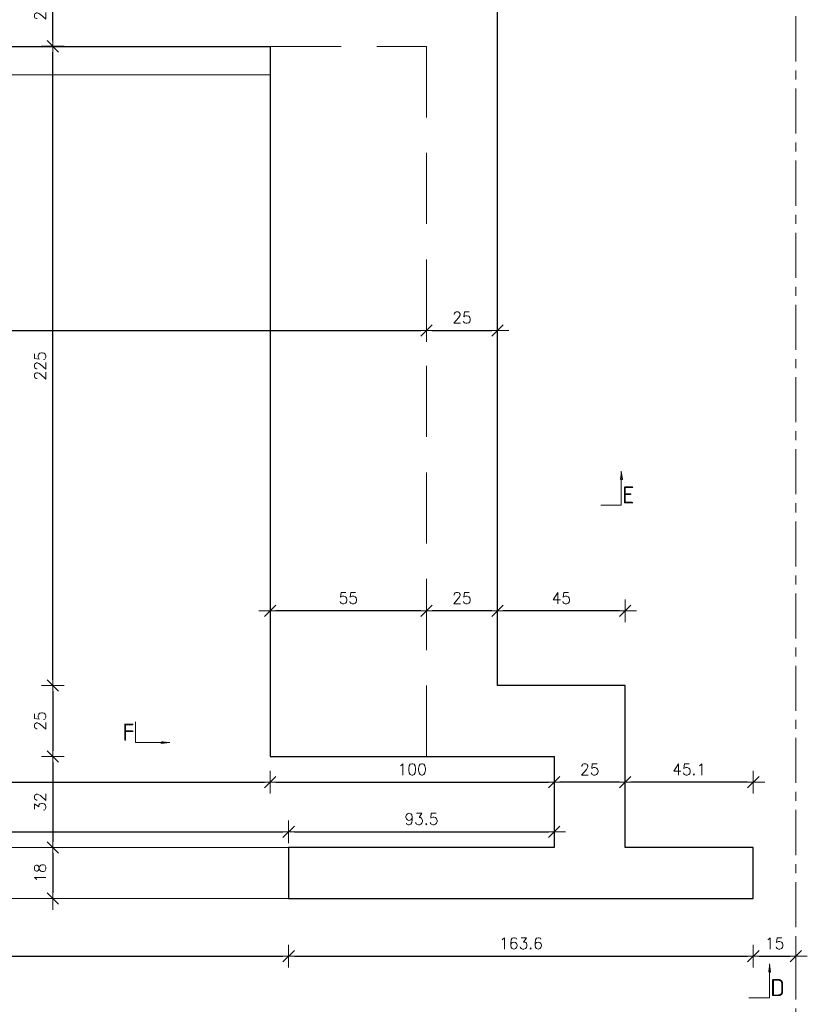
# Model space of a CAD drawing. Extents: x 72518 to 104580, y -134755 to -121361.
# Tile 10 of 45: x 77067 to 79840, y -127147 to -123681. Entities that reach past the tile are written whole.
import ezdxf

# ---------------------------------------------------------------- set-up
doc = ezdxf.new("R2010")
doc.units = 0
doc.header["$LTSCALE"] = 5
doc.header["$MEASUREMENT"] = 0
doc.linetypes.add('CENTER', pattern=[50.8, 31.75, -6.35, 6.35, -6.35])
doc.linetypes.add('DASHED', pattern=[0.75, 0.5, -0.25])
for name, color, linetype, lineweight in [('AutoCAD_Structural_Detailing_deskowanie', 2, 'Continuous', 30), ('AutoCAD_Structural_Detailing_symbole graficzne', 7, 'Continuous', 13), ('PS_DIM', 4, 'Continuous', 13), ('PS_SOLID', 7, 'Continuous', 20)]:
    doc.layers.add(name, color=color, linetype=linetype, lineweight=lineweight)
doc.styles.add('marta_B', font='isocpeur.ttf')
doc.styles.add('styl2M', font='simplex.shx')
doc.dimstyles.new('RBCT DIM 20_M', dxfattribs={"dimtxt": 40, "dimasz": 20, "dimexe": 20, "dimexo": 150, "dimgap": 25, "dimtad": 1, "dimdec": 1, "dimlfac": 0.1, "dimzin": 9, "dimdsep": 46, "dimtxsty": 'styl2M', "dimblk": 'dimznak', "dimcen": 40, "dimse1": 1, "dimse2": 1, "dimclrd": 8, "dimclre": 8, "dimclrt": 4, "dimadec": 0, "dimazin": 0, "dimtfac": 1, "dimtdec": 1, "dimtix": 1, "dimtmove": 2, "dimatfit": 3, "dimldrblk": 'dimznak', "dimfxl": 5, "dimfxlon": 1, "dimarcsym": 0})

# ---------------------------------------------------------------- blocks, each defined once
blk = doc.blocks.new('dimznak')
at = {"color": 0}
for points in [[(0, 2), (0, -2)], [(-2, 0), (2, 0)]]:
    blk.add_lwpolyline(points, dxfattribs=at)
at = {"color": 3}
blk.add_lwpolyline([(1, 1), (-1, -1)], dxfattribs=at)
blk = doc.blocks.new('*D85')
at = {"layer": 'Defpoints', "color": 0, "transparency": 16777216}
for p in [(78014, -126539.3), (78014, -126539.3), (75884, -126594.4)]:
    blk.add_point(p, dxfattribs=at)
at = {"layer": 'PS_DIM', "color": 8, "lineweight": -2, "transparency": 16777216}
blk.add_line((75904, -126539.3), (77994, -126539.3), dxfattribs=at)
at = {"layer": 'PS_DIM', "color": 8, "lineweight": -2, "transparency": 16777216, "xscale": 20, "yscale": 20, "zscale": 20, "rotation": 180}
blk.add_blockref('dimznak', (75884, -126539.3), dxfattribs=at)
at = {"layer": 'PS_DIM', "color": 8, "lineweight": -2, "transparency": 16777216, "xscale": 20, "yscale": 20, "zscale": 20}
blk.add_blockref('dimznak', (78014, -126539.3), dxfattribs=at)
at = {"layer": 'PS_DIM', "color": 4, "transparency": 16777216, "insert": (76949, -126494.3), "char_height": 40, "attachment_point": 5, "style": 'styl2M', "bg_fill": 3, "box_fill_scale": 1.25, "bg_fill_color": 256, "bg_fill_true_color": 13158600, "bg_fill_transparency": 0}
blk.add_mtext('213', dxfattribs=at)
blk = doc.blocks.new('*D86')
at = {"layer": 'Defpoints', "color": 0, "transparency": 16777216}
for p in [(78014, -126539.3), (78949, -126539.3), (78949, -126594.4)]:
    blk.add_point(p, dxfattribs=at)
at = {"layer": 'PS_DIM', "color": 8, "lineweight": -2, "transparency": 16777216}
blk.add_line((78034, -126539.3), (78929, -126539.3), dxfattribs=at)
at = {"layer": 'PS_DIM', "color": 8, "lineweight": -2, "transparency": 16777216, "xscale": 20, "yscale": 20, "zscale": 20, "rotation": 180}
blk.add_blockref('dimznak', (78014, -126539.3), dxfattribs=at)
at = {"layer": 'PS_DIM', "color": 8, "lineweight": -2, "transparency": 16777216, "xscale": 20, "yscale": 20, "zscale": 20}
blk.add_blockref('dimznak', (78949, -126539.3), dxfattribs=at)
at = {"layer": 'PS_DIM', "color": 4, "transparency": 16777216, "insert": (78481.5, -126494.3), "char_height": 40, "attachment_point": 5, "style": 'styl2M', "bg_fill": 3, "box_fill_scale": 1.25, "bg_fill_color": 256, "bg_fill_true_color": 13158600, "bg_fill_transparency": 0}
blk.add_mtext('93.5', dxfattribs=at)
blk = doc.blocks.new('*D87')
at = {"layer": 'Defpoints', "color": 0, "transparency": 16777216}
for p in [(75949, -126274.4), (77949, -126274.4), (77949, -126364.6)]:
    blk.add_point(p, dxfattribs=at)
at = {"layer": 'PS_DIM', "color": 8, "lineweight": -2, "transparency": 16777216}
blk.add_line((75969, -126364.6), (77929, -126364.6), dxfattribs=at)
at = {"layer": 'PS_DIM', "color": 8, "lineweight": -2, "transparency": 16777216, "xscale": 20, "yscale": 20, "zscale": 20, "rotation": 180}
blk.add_blockref('dimznak', (75949, -126364.6), dxfattribs=at)
at = {"layer": 'PS_DIM', "color": 8, "lineweight": -2, "transparency": 16777216, "xscale": 20, "yscale": 20, "zscale": 20}
blk.add_blockref('dimznak', (77949, -126364.6), dxfattribs=at)
at = {"layer": 'PS_DIM', "color": 4, "transparency": 16777216, "insert": (76949, -126319.6), "char_height": 40, "attachment_point": 5, "style": 'styl2M', "bg_fill": 3, "box_fill_scale": 1.25, "bg_fill_color": 256, "bg_fill_true_color": 13158600, "bg_fill_transparency": 0}
blk.add_mtext('200', dxfattribs=at)
blk = doc.blocks.new('*D88')
at = {"layer": 'Defpoints', "color": 0, "transparency": 16777216}
for p in [(77949, -126274.4), (78949, -126274.4), (78949, -126364.6)]:
    blk.add_point(p, dxfattribs=at)
at = {"layer": 'PS_DIM', "color": 8, "lineweight": -2, "transparency": 16777216}
blk.add_line((77969, -126364.6), (78929, -126364.6), dxfattribs=at)
at = {"layer": 'PS_DIM', "color": 8, "lineweight": -2, "transparency": 16777216, "xscale": 20, "yscale": 20, "zscale": 20, "rotation": 180}
blk.add_blockref('dimznak', (77949, -126364.6), dxfattribs=at)
at = {"layer": 'PS_DIM', "color": 8, "lineweight": -2, "transparency": 16777216, "xscale": 20, "yscale": 20, "zscale": 20}
blk.add_blockref('dimznak', (78949, -126364.6), dxfattribs=at)
at = {"layer": 'PS_DIM', "color": 4, "transparency": 16777216, "insert": (78449, -126319.6), "char_height": 40, "attachment_point": 5, "style": 'styl2M', "bg_fill": 3, "box_fill_scale": 1.25, "bg_fill_color": 256, "bg_fill_true_color": 13158600, "bg_fill_transparency": 0}
blk.add_mtext('100', dxfattribs=at)
blk = doc.blocks.new('*D93')
at = {"layer": 'Defpoints', "color": 0, "transparency": 16777216}
for p in [(75949, -123774.4), (77184.1, -123774.4), (78749, -126024.4)]:
    blk.add_point(p, dxfattribs=at)
at = {"layer": 'PS_DIM', "color": 8, "lineweight": -2, "transparency": 16777216}
blk.add_line((77184.1, -126004.4), (77184.1, -123794.4), dxfattribs=at)
at = {"layer": 'PS_DIM', "color": 8, "lineweight": -2, "transparency": 16777216, "xscale": 20, "yscale": 20, "zscale": 20}
for p, rotation in [((77184.1, -123774.4), 90), ((77184.1, -126024.4), 270)]:
    blk.add_blockref('dimznak', p, dxfattribs=dict(at, rotation=rotation))
at = {"layer": 'PS_DIM', "color": 4, "transparency": 16777216, "insert": (77139.1, -124899.4), "char_height": 40, "attachment_point": 5, "rotation": 90, "style": 'styl2M', "bg_fill": 3, "box_fill_scale": 1.25, "bg_fill_color": 256, "bg_fill_true_color": 13158600, "bg_fill_transparency": 0}
blk.add_mtext('225', dxfattribs=at)
blk = doc.blocks.new('*D94')
at = {"layer": 'Defpoints', "color": 0, "transparency": 16777216}
for p in [(77184.1, -123524.4), (77184.1, -123524.4), (75949, -123774.4)]:
    blk.add_point(p, dxfattribs=at)
at = {"layer": 'PS_DIM', "color": 8, "lineweight": -2, "transparency": 16777216}
blk.add_line((77184.1, -123754.4), (77184.1, -123544.4), dxfattribs=at)
at = {"layer": 'PS_DIM', "color": 8, "lineweight": -2, "transparency": 16777216, "xscale": 20, "yscale": 20, "zscale": 20}
for p, rotation in [((77184.1, -123524.4), 90), ((77184.1, -123774.4), 270)]:
    blk.add_blockref('dimznak', p, dxfattribs=dict(at, rotation=rotation))
at = {"layer": 'PS_DIM', "color": 4, "transparency": 16777216, "insert": (77139.1, -123649.4), "char_height": 40, "attachment_point": 5, "rotation": 90, "style": 'styl2M', "bg_fill": 3, "box_fill_scale": 1.25, "bg_fill_color": 256, "bg_fill_true_color": 13158600, "bg_fill_transparency": 0}
blk.add_mtext('25', dxfattribs=at)
blk = doc.blocks.new('*D96')
at = {"layer": 'Defpoints', "color": 0, "transparency": 16777216}
for p in [(75399, -124774.4), (78499, -124774.4), (78499, -124774.4)]:
    blk.add_point(p, dxfattribs=at)
at = {"layer": 'PS_DIM', "color": 8, "lineweight": -2, "transparency": 16777216}
blk.add_line((75419, -124774.4), (78479, -124774.4), dxfattribs=at)
at = {"layer": 'PS_DIM', "color": 8, "lineweight": -2, "transparency": 16777216, "xscale": 20, "yscale": 20, "zscale": 20, "rotation": 180}
blk.add_blockref('dimznak', (75399, -124774.4), dxfattribs=at)
at = {"layer": 'PS_DIM', "color": 8, "lineweight": -2, "transparency": 16777216, "xscale": 20, "yscale": 20, "zscale": 20}
blk.add_blockref('dimznak', (78499, -124774.4), dxfattribs=at)
at = {"layer": 'PS_DIM', "color": 4, "transparency": 16777216, "insert": (76949, -124729.4), "char_height": 40, "attachment_point": 5, "style": 'styl2M', "bg_fill": 3, "box_fill_scale": 1.25, "bg_fill_color": 256, "bg_fill_true_color": 13158600, "bg_fill_transparency": 0}
blk.add_mtext('310', dxfattribs=at)
blk = doc.blocks.new('*D97')
at = {"layer": 'Defpoints', "color": 0, "transparency": 16777216}
for p in [(78499, -124774.4), (78749, -124774.4), (78749, -124774.4)]:
    blk.add_point(p, dxfattribs=at)
at = {"layer": 'PS_DIM', "color": 8, "lineweight": -2, "transparency": 16777216}
blk.add_line((78519, -124774.4), (78729, -124774.4), dxfattribs=at)
at = {"layer": 'PS_DIM', "color": 8, "lineweight": -2, "transparency": 16777216, "xscale": 20, "yscale": 20, "zscale": 20, "rotation": 180}
blk.add_blockref('dimznak', (78499, -124774.4), dxfattribs=at)
at = {"layer": 'PS_DIM', "color": 8, "lineweight": -2, "transparency": 16777216, "xscale": 20, "yscale": 20, "zscale": 20}
blk.add_blockref('dimznak', (78749, -124774.4), dxfattribs=at)
at = {"layer": 'PS_DIM', "color": 4, "transparency": 16777216, "insert": (78624, -124729.4), "char_height": 40, "attachment_point": 5, "style": 'styl2M', "bg_fill": 3, "box_fill_scale": 1.25, "bg_fill_color": 256, "bg_fill_true_color": 13158600, "bg_fill_transparency": 0}
blk.add_mtext('25', dxfattribs=at)
blk = doc.blocks.new('*D103')
at = {"layer": 'Defpoints', "color": 0, "transparency": 16777216}
for p in [(79198.5, -126364.6), (79198.5, -126594.4), (79649.5, -126594.4)]:
    blk.add_point(p, dxfattribs=at)
at = {"layer": 'PS_DIM', "color": 8, "lineweight": -2, "transparency": 16777216}
blk.add_line((79629.5, -126364.6), (79218.5, -126364.6), dxfattribs=at)
at = {"layer": 'PS_DIM', "color": 8, "lineweight": -2, "transparency": 16777216, "xscale": 20, "yscale": 20, "zscale": 20, "rotation": 180}
blk.add_blockref('dimznak', (79198.5, -126364.6), dxfattribs=at)
at = {"layer": 'PS_DIM', "color": 8, "lineweight": -2, "transparency": 16777216, "xscale": 20, "yscale": 20, "zscale": 20}
blk.add_blockref('dimznak', (79649.5, -126364.6), dxfattribs=at)
at = {"layer": 'PS_DIM', "color": 4, "transparency": 16777216, "insert": (79424, -126319.6), "char_height": 40, "attachment_point": 5, "style": 'styl2M', "bg_fill": 3, "box_fill_scale": 1.25, "bg_fill_color": 256, "bg_fill_true_color": 13158600, "bg_fill_transparency": 0}
blk.add_mtext('45.1', dxfattribs=at)
blk = doc.blocks.new('*D104')
at = {"layer": 'Defpoints', "color": 0, "transparency": 16777216}
for p in [(78949, -126274.4), (78949, -126364.6), (79198.5, -126594.4)]:
    blk.add_point(p, dxfattribs=at)
at = {"layer": 'PS_DIM', "color": 8, "lineweight": -2, "transparency": 16777216}
blk.add_line((79178.5, -126364.6), (78969, -126364.6), dxfattribs=at)
at = {"layer": 'PS_DIM', "color": 8, "lineweight": -2, "transparency": 16777216, "xscale": 20, "yscale": 20, "zscale": 20, "rotation": 180}
blk.add_blockref('dimznak', (78949, -126364.6), dxfattribs=at)
at = {"layer": 'PS_DIM', "color": 8, "lineweight": -2, "transparency": 16777216, "xscale": 20, "yscale": 20, "zscale": 20}
blk.add_blockref('dimznak', (79198.5, -126364.6), dxfattribs=at)
at = {"layer": 'PS_DIM', "color": 4, "transparency": 16777216, "insert": (79073.8, -126319.6), "char_height": 40, "attachment_point": 5, "style": 'styl2M', "bg_fill": 3, "box_fill_scale": 1.25, "bg_fill_color": 256, "bg_fill_true_color": 13158600, "bg_fill_transparency": 0}
blk.add_mtext('25', dxfattribs=at)
blk = doc.blocks.new('*D105')
at = {"layer": 'Defpoints', "color": 0, "transparency": 16777216}
for p in [(78749, -125761.5), (78749, -126024.4), (79198.5, -126024.4)]:
    blk.add_point(p, dxfattribs=at)
at = {"layer": 'PS_DIM', "color": 8, "lineweight": -2, "transparency": 16777216}
blk.add_line((79178.5, -125761.5), (78769, -125761.5), dxfattribs=at)
at = {"layer": 'PS_DIM', "color": 8, "lineweight": -2, "transparency": 16777216, "xscale": 20, "yscale": 20, "zscale": 20, "rotation": 180}
blk.add_blockref('dimznak', (78749, -125761.5), dxfattribs=at)
at = {"layer": 'PS_DIM', "color": 8, "lineweight": -2, "transparency": 16777216, "xscale": 20, "yscale": 20, "zscale": 20}
blk.add_blockref('dimznak', (79198.5, -125761.5), dxfattribs=at)
at = {"layer": 'PS_DIM', "color": 4, "transparency": 16777216, "insert": (78973.8, -125716.5), "char_height": 40, "attachment_point": 5, "style": 'styl2M', "bg_fill": 3, "box_fill_scale": 1.25, "bg_fill_color": 256, "bg_fill_true_color": 13158600, "bg_fill_transparency": 0}
blk.add_mtext('45', dxfattribs=at)
blk = doc.blocks.new('*D106')
at = {"layer": 'Defpoints', "color": 0, "transparency": 16777216}
for p in [(78499, -125761.5), (78499, -125761.5), (78749, -126024.4)]:
    blk.add_point(p, dxfattribs=at)
at = {"layer": 'PS_DIM', "color": 8, "lineweight": -2, "transparency": 16777216}
blk.add_line((78729, -125761.5), (78519, -125761.5), dxfattribs=at)
at = {"layer": 'PS_DIM', "color": 8, "lineweight": -2, "transparency": 16777216, "xscale": 20, "yscale": 20, "zscale": 20, "rotation": 180}
blk.add_blockref('dimznak', (78499, -125761.5), dxfattribs=at)
at = {"layer": 'PS_DIM', "color": 8, "lineweight": -2, "transparency": 16777216, "xscale": 20, "yscale": 20, "zscale": 20}
blk.add_blockref('dimznak', (78749, -125761.5), dxfattribs=at)
at = {"layer": 'PS_DIM', "color": 4, "transparency": 16777216, "insert": (78624, -125716.5), "char_height": 40, "attachment_point": 5, "style": 'styl2M', "bg_fill": 3, "box_fill_scale": 1.25, "bg_fill_color": 256, "bg_fill_true_color": 13158600, "bg_fill_transparency": 0}
blk.add_mtext('25', dxfattribs=at)
blk = doc.blocks.new('*D107')
at = {"layer": 'Defpoints', "color": 0, "transparency": 16777216}
for p in [(77949, -125761.5), (77949, -125761.5), (78499, -125761.5)]:
    blk.add_point(p, dxfattribs=at)
at = {"layer": 'PS_DIM', "color": 8, "lineweight": -2, "transparency": 16777216}
blk.add_line((78479, -125761.5), (77969, -125761.5), dxfattribs=at)
at = {"layer": 'PS_DIM', "color": 8, "lineweight": -2, "transparency": 16777216, "xscale": 20, "yscale": 20, "zscale": 20, "rotation": 180}
blk.add_blockref('dimznak', (77949, -125761.5), dxfattribs=at)
at = {"layer": 'PS_DIM', "color": 8, "lineweight": -2, "transparency": 16777216, "xscale": 20, "yscale": 20, "zscale": 20}
blk.add_blockref('dimznak', (78499, -125761.5), dxfattribs=at)
at = {"layer": 'PS_DIM', "color": 4, "transparency": 16777216, "insert": (78224, -125716.5), "char_height": 40, "attachment_point": 5, "style": 'styl2M', "bg_fill": 3, "box_fill_scale": 1.25, "bg_fill_color": 256, "bg_fill_true_color": 13158600, "bg_fill_transparency": 0}
blk.add_mtext('55', dxfattribs=at)
blk = doc.blocks.new('*D111')
at = {"layer": 'Defpoints', "color": 0, "transparency": 16777216}
for p in [(78749, -126024.4), (77184.1, -126274.4), (78749, -126274.4)]:
    blk.add_point(p, dxfattribs=at)
at = {"layer": 'PS_DIM', "color": 8, "lineweight": -2, "transparency": 16777216}
blk.add_line((77184.1, -126044.4), (77184.1, -126254.4), dxfattribs=at)
at = {"layer": 'PS_DIM', "color": 8, "lineweight": -2, "transparency": 16777216, "xscale": 20, "yscale": 20, "zscale": 20}
for p, rotation in [((77184.1, -126024.4), 90), ((77184.1, -126274.4), 270)]:
    blk.add_blockref('dimznak', p, dxfattribs=dict(at, rotation=rotation))
at = {"layer": 'PS_DIM', "color": 4, "transparency": 16777216, "insert": (77139.1, -126149.4), "char_height": 40, "attachment_point": 5, "rotation": 90, "style": 'styl2M', "bg_fill": 3, "box_fill_scale": 1.25, "bg_fill_color": 256, "bg_fill_true_color": 13158600, "bg_fill_transparency": 0}
blk.add_mtext('25', dxfattribs=at)
blk = doc.blocks.new('*D112')
at = {"layer": 'Defpoints', "color": 0, "transparency": 16777216}
for p in [(78749, -126274.4), (77184.1, -126594.4), (78014, -126594.4)]:
    blk.add_point(p, dxfattribs=at)
at = {"layer": 'PS_DIM', "color": 8, "lineweight": -2, "transparency": 16777216}
blk.add_line((77184.1, -126294.4), (77184.1, -126574.4), dxfattribs=at)
at = {"layer": 'PS_DIM', "color": 8, "lineweight": -2, "transparency": 16777216, "xscale": 20, "yscale": 20, "zscale": 20}
for p, rotation in [((77184.1, -126274.4), 90), ((77184.1, -126594.4), 270)]:
    blk.add_blockref('dimznak', p, dxfattribs=dict(at, rotation=rotation))
at = {"layer": 'PS_DIM', "color": 4, "transparency": 16777216, "insert": (77139.1, -126434.4), "char_height": 40, "attachment_point": 5, "rotation": 90, "style": 'styl2M', "bg_fill": 3, "box_fill_scale": 1.25, "bg_fill_color": 256, "bg_fill_true_color": 13158600, "bg_fill_transparency": 0}
blk.add_mtext('32', dxfattribs=at)
blk = doc.blocks.new('*D113')
at = {"layer": 'Defpoints', "color": 0, "transparency": 16777216}
for p in [(78014, -126594.4), (77184.1, -126774.4), (78014, -126774.4)]:
    blk.add_point(p, dxfattribs=at)
at = {"layer": 'PS_DIM', "color": 8, "lineweight": -2, "transparency": 16777216}
blk.add_line((77184.1, -126614.4), (77184.1, -126754.4), dxfattribs=at)
at = {"layer": 'PS_DIM', "color": 8, "lineweight": -2, "transparency": 16777216, "xscale": 20, "yscale": 20, "zscale": 20}
for p, rotation in [((77184.1, -126594.4), 90), ((77184.1, -126774.4), 270)]:
    blk.add_blockref('dimznak', p, dxfattribs=dict(at, rotation=rotation))
at = {"layer": 'PS_DIM', "color": 4, "transparency": 16777216, "insert": (77139.1, -126684.4), "char_height": 40, "attachment_point": 5, "rotation": 90, "style": 'styl2M', "bg_fill": 3, "box_fill_scale": 1.25, "bg_fill_color": 256, "bg_fill_true_color": 13158600, "bg_fill_transparency": 0}
blk.add_mtext('18', dxfattribs=at)
blk = doc.blocks.new('*D123')
at = {"layer": 'Defpoints', "color": 0, "transparency": 16777216}
for p in [(75884, -126774.4), (78014, -126774.4), (78014, -126977.1)]:
    blk.add_point(p, dxfattribs=at)
at = {"layer": 'PS_DIM', "color": 8, "lineweight": -2, "transparency": 16777216}
blk.add_line((75904, -126977.1), (77994, -126977.1), dxfattribs=at)
at = {"layer": 'PS_DIM', "color": 8, "lineweight": -2, "transparency": 16777216, "xscale": 20, "yscale": 20, "zscale": 20, "rotation": 180}
blk.add_blockref('dimznak', (75884, -126977.1), dxfattribs=at)
at = {"layer": 'PS_DIM', "color": 8, "lineweight": -2, "transparency": 16777216, "xscale": 20, "yscale": 20, "zscale": 20}
blk.add_blockref('dimznak', (78014, -126977.1), dxfattribs=at)
at = {"layer": 'PS_DIM', "color": 4, "transparency": 16777216, "insert": (76949, -126932.1), "char_height": 40, "attachment_point": 5, "style": 'styl2M', "bg_fill": 3, "box_fill_scale": 1.25, "bg_fill_color": 256, "bg_fill_true_color": 13158600, "bg_fill_transparency": 0}
blk.add_mtext('213', dxfattribs=at)
blk = doc.blocks.new('*D124')
at = {"layer": 'Defpoints', "color": 0, "transparency": 16777216}
for p in [(78014, -126774.4), (79649.5, -126774.4), (79649.5, -126977.1)]:
    blk.add_point(p, dxfattribs=at)
at = {"layer": 'PS_DIM', "color": 8, "lineweight": -2, "transparency": 16777216}
blk.add_line((78034, -126977.1), (79629.5, -126977.1), dxfattribs=at)
at = {"layer": 'PS_DIM', "color": 8, "lineweight": -2, "transparency": 16777216, "xscale": 20, "yscale": 20, "zscale": 20, "rotation": 180}
blk.add_blockref('dimznak', (78014, -126977.1), dxfattribs=at)
at = {"layer": 'PS_DIM', "color": 8, "lineweight": -2, "transparency": 16777216, "xscale": 20, "yscale": 20, "zscale": 20}
blk.add_blockref('dimznak', (79649.5, -126977.1), dxfattribs=at)
at = {"layer": 'PS_DIM', "color": 4, "transparency": 16777216, "insert": (78831.8, -126932.1), "char_height": 40, "attachment_point": 5, "style": 'styl2M', "bg_fill": 3, "box_fill_scale": 1.25, "bg_fill_color": 256, "bg_fill_true_color": 13158600, "bg_fill_transparency": 0}
blk.add_mtext('163.6', dxfattribs=at)
blk = doc.blocks.new('*D125')
at = {"layer": 'Defpoints', "color": 0, "transparency": 16777216}
for p in [(79649.5, -126774.4), (79799.5, -126774.4), (79799.5, -126977.1)]:
    blk.add_point(p, dxfattribs=at)
at = {"layer": 'PS_DIM', "color": 8, "lineweight": -2, "transparency": 16777216}
blk.add_line((79669.5, -126977.1), (79779.5, -126977.1), dxfattribs=at)
at = {"layer": 'PS_DIM', "color": 8, "lineweight": -2, "transparency": 16777216, "xscale": 20, "yscale": 20, "zscale": 20, "rotation": 180}
blk.add_blockref('dimznak', (79649.5, -126977.1), dxfattribs=at)
at = {"layer": 'PS_DIM', "color": 8, "lineweight": -2, "transparency": 16777216, "xscale": 20, "yscale": 20, "zscale": 20}
blk.add_blockref('dimznak', (79799.5, -126977.1), dxfattribs=at)
at = {"layer": 'PS_DIM', "color": 4, "transparency": 16777216, "insert": (79724.5, -126932.1), "char_height": 40, "attachment_point": 5, "style": 'styl2M', "bg_fill": 3, "box_fill_scale": 1.25, "bg_fill_color": 256, "bg_fill_true_color": 13158600, "bg_fill_transparency": 0}
blk.add_mtext('15', dxfattribs=at)

msp = doc.modelspace()

# ---------------------------------------------------------------- hatches: boundary and pattern name
at = {"layer": 'AutoCAD_Structural_Detailing_symbole graficzne', "linetype": 'Continuous', "lineweight": 0}
msp.add_hatch(color=7, dxfattribs=at).paths.add_polyline_path([(79184.27, -125269.66), (79184.27, -125299.66), (79180, -125299.66)], flags=0)

# ---------------------------------------------------------------- linework, layer by layer
at = {"layer": 'AutoCAD_Structural_Detailing_deskowanie'}
msp.add_lwpolyline([(74949.01, -126274.45), (75949.01, -126274.45), (75949.01, -123774.45), (77949.01, -123774.45), (77949.01, -126274.45), (78949.01, -126274.45), (78949.01, -126594.45), (78014.01, -126594.45), (78014.01, -126774.45), (79649.51, -126774.45), (79649.51, -126594.45), (79198.51, -126594.45), (79198.51, -126024.45), (78749.01, -126024.45), (78749.01, -123524.45), (75149.01, -123524.45)], dxfattribs=at)
at = {"layer": 'AutoCAD_Structural_Detailing_symbole graficzne', "color": 7, "linetype": 'Continuous', "lineweight": 0}
for p, q in [((79184.27, -125269.66), (79188.55, -125299.66)), ((79184.27, -125269.66), (79184.27, -125389.66)), ((79184.27, -125299.66), (79188.55, -125299.66)), ((79184.27, -125389.66), (79112.27, -125389.66)), ((79706.03, -127123.86), (79634.03, -127123.86))]:
    msp.add_line(p, q, dxfattribs=at)
at = {"layer": 'PS_SOLID', "color": 8, "linetype": 'DASHED', "ltscale": 100}
for p, q in [((77949.01, -123774.45), (78499.01, -123774.45)), ((78499.01, -123774.45), (78499.01, -126274.45))]:
    msp.add_line(p, q, dxfattribs=at)
at = {"layer": 'PS_SOLID', "color": 8, "linetype": 'Continuous', "ltscale": 100}
for p, q in [((75949.01, -123874.45), (77949.01, -123874.45)), ((78014.01, -126594.45), (75884.01, -126594.45)), ((75884.01, -126774.45), (78014.01, -126774.45))]:
    msp.add_line(p, q, dxfattribs=at)

# ---------------------------------------------------------------- texts
at = {"layer": 'AutoCAD_Structural_Detailing_symbole graficzne', "color": 2, "char_height": 60, "attachment_point": 5, "style": 'marta_B'}
for s, insert in [('E', (79209.47, -125353.66)), ('D', (79734.83, -127087.86))]:
    msp.add_mtext(s, dxfattribs=dict(at, insert=insert))

# ---------------------------------------------------------------- next in the draw order: dimensions: what is measured, and where the dimension line sits
at = {"layer": 'PS_DIM'}
dim = msp.add_linear_dim(base=(77184.15, -123774.45), p1=(78749.01, -126024.45), p2=(75949.01, -123774.45), angle=90, dimstyle='RBCT DIM 20_M', override={"dimtfill": 1}, dxfattribs=at)
dim.commit()
dim.dimension.update_dxf_attribs({"geometry": '*D93', "text_midpoint": (77139.15, -124899.45)})
for base, p1, p2, picture, middle in [((77949.01, -126364.61), (75949.01, -126274.45), (77949.01, -126274.45), '*D87', (76949.01, -126319.61)), ((79198.51, -126364.61), (79649.51, -126594.45), (79198.51, -126594.45), '*D103', (79424.01, -126319.61)), ((78014.01, -126539.27), (75884.01, -126594.45), (78014.01, -126539.27), '*D85', (76949.01, -126494.27))]:
    dim = msp.add_linear_dim(base=base, p1=p1, p2=p2, dimstyle='RBCT DIM 20_M', override={"dimtfill": 1}, dxfattribs=at)
    dim.commit()
    dim.dimension.update_dxf_attribs({"geometry": picture, "text_midpoint": middle})

# ---------------------------------------------------------------- next in the draw order: dimensions: what is measured, and where the dimension line sits
dim = msp.add_linear_dim(base=(77184.15, -123524.45), p1=(75949.01, -123774.45), p2=(77184.15, -123524.45), angle=90, dimstyle='RBCT DIM 20_M', override={"dimtfill": 1}, dxfattribs=at)
dim.commit()
dim.dimension.update_dxf_attribs({"geometry": '*D94', "text_midpoint": (77139.15, -123649.45)})
for base, p1, p2, picture, middle in [((78499.01, -124774.45), (75399.01, -124774.45), (78499.01, -124774.45), '*D96', (76949.01, -124729.45)), ((78749.00711787, -125761.45297747), (79198.50711787, -126024.44793069), (78749.00711787, -126024.44793069), '*D105', (78973.75711787, -125716.45297747)), ((78949.01, -126364.61), (77949.01, -126274.45), (78949.01, -126274.45), '*D88', (78449.01, -126319.61)), ((78949.01, -126539.27), (78014.01, -126539.27), (78949.01, -126594.45), '*D86', (78481.51, -126494.27))]:
    dim = msp.add_linear_dim(base=base, p1=p1, p2=p2, dimstyle='RBCT DIM 20_M', override={"dimtfill": 1}, dxfattribs=at)
    dim.commit()
    dim.dimension.update_dxf_attribs({"geometry": picture, "text_midpoint": middle})

# ---------------------------------------------------------------- next in the draw order: dimensions: what is measured, and where the dimension line sits
for base, p1, p2, picture, middle in [((78749.01, -124774.45), (78499.01, -124774.45), (78749.01, -124774.45), '*D97', (78624.01, -124729.45)), ((78499.01, -125761.45), (78749.01, -126024.45), (78499.01, -125761.45), '*D106', (78624.01, -125716.45)), ((78949.00711787, -126364.6108516), (79198.50711787, -126594.44793069), (78949.00711787, -126274.44793069), '*D104', (79073.75711787, -126319.6108516))]:
    dim = msp.add_linear_dim(base=base, p1=p1, p2=p2, dimstyle='RBCT DIM 20_M', override={"dimtfill": 1}, dxfattribs=at)
    dim.commit()
    dim.dimension.update_dxf_attribs({"geometry": picture, "text_midpoint": middle})

# ---------------------------------------------------------------- next in the draw order: dimensions: what is measured, and where the dimension line sits
dim = msp.add_linear_dim(base=(77949.01, -125761.45), p1=(78499.01, -125761.45), p2=(77949.01, -125761.45), dimstyle='RBCT DIM 20_M', override={"dimtfill": 1}, dxfattribs=at)
dim.commit()
dim.dimension.update_dxf_attribs({"geometry": '*D107', "text_midpoint": (78224.01, -125716.45)})
dim = msp.add_linear_dim(base=(77184.15, -126274.45), p1=(78749.01, -126024.45), p2=(78749.01, -126274.45), angle=90, dimstyle='RBCT DIM 20_M', override={"dimtfill": 1}, dxfattribs=at)
dim.commit()
dim.dimension.update_dxf_attribs({"geometry": '*D111', "text_midpoint": (77139.15, -126149.45)})

# ---------------------------------------------------------------- next in the draw order: texts
at = {"layer": 'AutoCAD_Structural_Detailing_symbole graficzne', "color": 2, "insert": (77450.3, -126188.78), "char_height": 60, "attachment_point": 5, "style": 'marta_B'}
msp.add_mtext('F', dxfattribs=at)

# ---------------------------------------------------------------- next in the draw order: dimensions: what is measured, and where the dimension line sits
at = {"layer": 'PS_DIM'}
dim = msp.add_linear_dim(base=(77184.15, -126594.45), p1=(78749.01, -126274.45), p2=(78014.01, -126594.45), angle=90, dimstyle='RBCT DIM 20_M', override={"dimtfill": 1}, dxfattribs=at)
dim.commit()
dim.dimension.update_dxf_attribs({"geometry": '*D112', "text_midpoint": (77139.15, -126434.45)})

# ---------------------------------------------------------------- next in the draw order: hatches: boundary and pattern name
at = {"layer": 'AutoCAD_Structural_Detailing_symbole graficzne', "linetype": 'Continuous', "lineweight": 0}
msp.add_hatch(color=7, dxfattribs=at).paths.add_polyline_path([(77595.5, -126224.78), (77565.5, -126224.78), (77565.5, -126220.5)], flags=0)

# ---------------------------------------------------------------- next in the draw order: linework, layer by layer
at = {"layer": 'AutoCAD_Structural_Detailing_symbole graficzne', "color": 7, "linetype": 'Continuous', "lineweight": 0}
for p, q in [((77475.5, -126224.78), (77475.5, -126152.78)), ((77595.5, -126224.78), (77475.5, -126224.78)), ((77565.5, -126224.78), (77565.5, -126229.05)), ((77595.5, -126224.78), (77565.5, -126229.05))]:
    msp.add_line(p, q, dxfattribs=at)

# ---------------------------------------------------------------- next in the draw order: dimensions: what is measured, and where the dimension line sits
at = {"layer": 'PS_DIM'}
dim = msp.add_linear_dim(base=(77184.15, -126774.45), p1=(78014.01, -126594.45), p2=(78014.01, -126774.45), angle=90, dimstyle='RBCT DIM 20_M', override={"dimtfill": 1}, dxfattribs=at)
dim.commit()
dim.dimension.update_dxf_attribs({"geometry": '*D113', "text_midpoint": (77139.15, -126684.45)})

# ---------------------------------------------------------------- next in the draw order: dimensions: what is measured, and where the dimension line sits
dim = msp.add_linear_dim(base=(78014.01, -126977.15), p1=(75884.01, -126774.45), p2=(78014.01, -126774.45), dimstyle='RBCT DIM 20_M', override={"dimtfill": 1}, dxfattribs=at)
dim.commit()
dim.dimension.update_dxf_attribs({"geometry": '*D123', "text_midpoint": (76949.01, -126932.15)})

# ---------------------------------------------------------------- next in the draw order: dimensions: what is measured, and where the dimension line sits
dim = msp.add_linear_dim(base=(79649.50711787, -126977.14925638), p1=(78014.00711787, -126774.44793068), p2=(79649.50711787, -126774.44793068), dimstyle='RBCT DIM 20_M', override={"dimtfill": 1}, dxfattribs=at)
dim.commit()
dim.dimension.update_dxf_attribs({"geometry": '*D124', "text_midpoint": (78831.75711787, -126932.14925638)})

# ---------------------------------------------------------------- next in the draw order: dimensions: what is measured, and where the dimension line sits
dim = msp.add_linear_dim(base=(79799.51, -126977.15), p1=(79649.51, -126774.45), p2=(79799.51, -126774.45), dimstyle='RBCT DIM 20_M', override={"dimtfill": 1}, dxfattribs=at)
dim.commit()
dim.dimension.update_dxf_attribs({"geometry": '*D125', "text_midpoint": (79724.51, -126932.15)})

# ---------------------------------------------------------------- next in the draw order: hatches: boundary and pattern name
at = {"layer": 'AutoCAD_Structural_Detailing_symbole graficzne', "linetype": 'Continuous', "lineweight": 0}
msp.add_hatch(color=7, dxfattribs=at).paths.add_polyline_path([(79706.03, -127003.86), (79706.03, -127033.86), (79701.76, -127033.86)], flags=0)

# ---------------------------------------------------------------- next in the draw order: linework, layer by layer
at = {"layer": 'AutoCAD_Structural_Detailing_symbole graficzne', "color": 5, "linetype": 'CENTER'}
msp.add_line((79799.51, -130177.35), (79799.51, -123410.07), dxfattribs=at)
at = {"layer": 'AutoCAD_Structural_Detailing_symbole graficzne', "color": 7, "linetype": 'Continuous', "lineweight": 0}
for p, q in [((79706.03, -127003.86), (79710.31, -127033.86)), ((79706.03, -127003.86), (79706.03, -127123.86)), ((79706.03, -127033.86), (79710.31, -127033.86))]:
    msp.add_line(p, q, dxfattribs=at)

doc.saveas('drawing.dxf')
